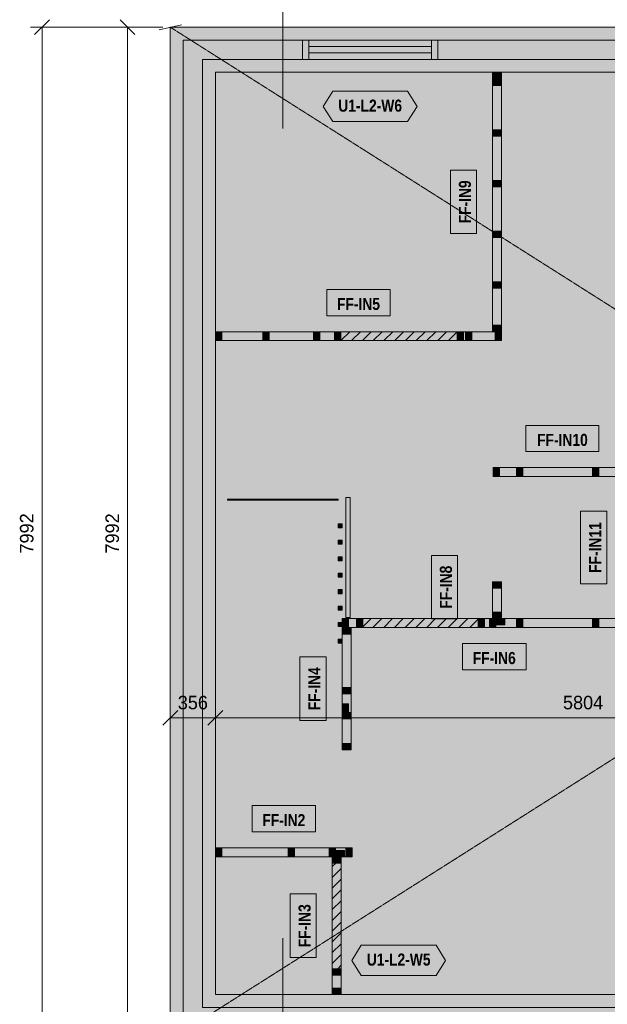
# Model space of a CAD drawing. Header units: millimetres. Extents: x -3973 to 16802, y -6172 to 13352.
# Tile 2 of 6: x -1189 to 3448, y 279 to 8051. Entities that reach past the tile are written whole.
import ezdxf
from ezdxf.enums import TextEntityAlignment as Align

# ---------------------------------------------------------------- set-up
doc = ezdxf.new("R2010")
doc.units = ezdxf.units.MM
doc.linetypes.add('DASHED', pattern=[1.524, 1.27, -0.254])
for name, color, linetype in [('FILL-C_B2B2B5', 7, 'Continuous'), ('FILL-EPS', 7, 'Continuous'), ('FILL-TEAL_DK', 7, 'Continuous'), ('FILL-TIMBER', 7, 'Continuous'), ('FILL-WHITE', 7, 'Continuous'), ('LINE-C_85297A', 7, 'Continuous'), ('LINE-C_85297A-DASH', 7, 'DASHED'), ('LINE-INK', 7, 'Continuous'), ('LINE-INK-DASH', 7, 'DASHED'), ('LINE-RED-DASH', 7, 'DASHED'), ('LINE-STEEL_GREY', 7, 'Continuous'), ('LINE-STEEL_GREY-DASH', 7, 'DASHED'), ('LINE-TEAL_DK', 7, 'Continuous'), ('LINE-TIMBER_DK', 7, 'Continuous'), ('TEXT-INK', 7, 'Continuous'), ('TEXT-TEAL_DK', 7, 'Continuous')]:
    doc.layers.add(name, color=color, linetype=linetype)
doc.styles.add('OpenSansCondensed-Bold', font='OpenSansCondensed-Bold.ttf')

msp = doc.modelspace()

# ---------------------------------------------------------------- hatches: boundary and pattern name
at = {"layer": 'FILL-C_B2B2B5', "true_color": 0xb2b2b5}
h = msp.add_hatch(color=253, dxfattribs=at)
h.dxf.hatch_style = 1
h.paths.add_polyline_path([(12502.4, 7889.9), (12502.4, 101.6), (101.6, 101.6), (101.6, 7889.9)])
h.paths.add_polyline_path([(12350, 254), (12350, 7737.5), (6378.2, 7737.5), (6378.2, 254)], flags=0)
h.paths.add_polyline_path([(254, 7737.5), (254, 254), (6225.8, 254), (6225.8, 7737.5)], flags=0)
at = {"layer": 'FILL-EPS', "true_color": 0xccffff}
h = msp.add_hatch(color=7, dxfattribs=at)
h.dxf.hatch_style = 1
h.paths.add_polyline_path([(0, 7991.5), (12604, 7991.5), (12604, 0), (0, 0)])
h.paths.add_polyline_path([(101.6, 7889.9), (101.6, 101.6), (12502.4, 101.6), (12502.4, 7889.9)], flags=0)
h = msp.add_hatch(color=7, dxfattribs=at)
h.dxf.hatch_style = 1
h.paths.add_polyline_path([(6225.8, 7737.5), (6225.8, 254), (254, 254), (254, 7737.5)])
h.paths.add_polyline_path([(6159.1, 355.6), (6159.1, 7635.9), (355.6, 7635.9), (355.6, 355.6)], flags=0)
at = {"layer": 'FILL-TEAL_DK', "true_color": 0x006b5c}
h = msp.add_hatch(color=126, dxfattribs=at)
h.dxf.hatch_style = 1
h.paths.add_polyline_path([(1042, 7889.7), (1092, 7889.7), (1092, 7737.3), (1042, 7737.3)])
h = msp.add_hatch(color=126, dxfattribs=at)
h.dxf.hatch_style = 1
h.paths.add_polyline_path([(2062, 7889.7), (2112, 7889.7), (2112, 7737.3), (2062, 7737.3)])
at = {"layer": 'FILL-TIMBER', "true_color": 0xeddbb8}
h = msp.add_hatch(color=254, dxfattribs=at)
h.dxf.hatch_style = 1
h.paths.add_polyline_path([(2613.5, 7635.5), (2613.5, 7600.1), (2613.5, 7585.5), (2593, 7585.5), (2543.5, 7585.5), (2543.5, 7620.9), (2543.5, 7635.5), (2564, 7635.5)])
h = msp.add_hatch(color=254, dxfattribs=at)
h.dxf.hatch_style = 1
h.paths.add_polyline_path([(2613.5, 7580.6), (2613.5, 7545.2), (2613.5, 7530.6), (2593, 7530.6), (2543.5, 7530.6), (2543.5, 7566), (2543.5, 7580.6), (2564, 7580.6)])
h = msp.add_hatch(color=254, dxfattribs=at)
h.dxf.hatch_style = 1
h.paths.add_polyline_path([(2613.5, 7180.6), (2613.5, 7145.2), (2613.5, 7130.6), (2593, 7130.6), (2543.5, 7130.6), (2543.5, 7166), (2543.5, 7180.6), (2564, 7180.6)])
h = msp.add_hatch(color=254, dxfattribs=at)
h.dxf.hatch_style = 1
h.paths.add_polyline_path([(2613.5, 6780.6), (2613.5, 6745.2), (2613.5, 6730.6), (2593, 6730.6), (2543.5, 6730.6), (2543.5, 6766), (2543.5, 6780.6), (2564, 6780.6)])
h = msp.add_hatch(color=254, dxfattribs=at)
h.dxf.hatch_style = 1
h.paths.add_polyline_path([(2613.5, 6380.6), (2613.5, 6345.2), (2613.5, 6330.6), (2593, 6330.6), (2543.5, 6330.6), (2543.5, 6366), (2543.5, 6380.6), (2564, 6380.6)])
h = msp.add_hatch(color=254, dxfattribs=at)
h.dxf.hatch_style = 1
h.paths.add_polyline_path([(2613.5, 5980.6), (2613.5, 5945.2), (2613.5, 5930.6), (2593, 5930.6), (2543.5, 5930.6), (2543.5, 5966), (2543.5, 5980.6), (2564, 5980.6)])
h = msp.add_hatch(color=254, dxfattribs=at)
h.dxf.hatch_style = 1
h.paths.add_polyline_path([(2613.5, 5640), (2613.5, 5604.6), (2613.5, 5590), (2593, 5590), (2543.5, 5590), (2543.5, 5625.4), (2543.5, 5640), (2564, 5640)])
h = msp.add_hatch(color=254, dxfattribs=at)
h.dxf.hatch_style = 1
h.paths.add_polyline_path([(406, 5518), (370.6, 5518), (356, 5518), (356, 5538.5), (356, 5588), (391.4, 5588), (406, 5588), (406, 5567.5)])
h = msp.add_hatch(color=254, dxfattribs=at)
h.dxf.hatch_style = 1
h.paths.add_polyline_path([(780.6, 5518), (745.2, 5518), (730.6, 5518), (730.6, 5538.5), (730.6, 5588), (766, 5588), (780.6, 5588), (780.6, 5567.5)])
h = msp.add_hatch(color=254, dxfattribs=at)
h.dxf.hatch_style = 1
h.paths.add_polyline_path([(1180.6, 5518), (1145.2, 5518), (1130.6, 5518), (1130.6, 5538.5), (1130.6, 5588), (1166, 5588), (1180.6, 5588), (1180.6, 5567.5)])
h = msp.add_hatch(color=254, dxfattribs=at)
h.dxf.hatch_style = 1
h.paths.add_polyline_path([(1346.5, 5518), (1311.1, 5518), (1296.5, 5518), (1296.5, 5538.5), (1296.5, 5588), (1331.9, 5588), (1346.5, 5588), (1346.5, 5567.5)])
h = msp.add_hatch(color=254, dxfattribs=at)
h.dxf.hatch_style = 1
h.paths.add_polyline_path([(2314.5, 5518), (2279.1, 5518), (2264.5, 5518), (2264.5, 5538.5), (2264.5, 5588), (2299.9, 5588), (2314.5, 5588), (2314.5, 5567.5)])
h = msp.add_hatch(color=254, dxfattribs=at)
h.dxf.hatch_style = 1
h.paths.add_polyline_path([(2380.6, 5518), (2345.2, 5518), (2330.6, 5518), (2330.6, 5538.5), (2330.6, 5588), (2366, 5588), (2380.6, 5588), (2380.6, 5567.5)])
h = msp.add_hatch(color=254, dxfattribs=at)
h.dxf.hatch_style = 1
h.paths.add_polyline_path([(2613.5, 5518), (2578.1, 5518), (2563.5, 5518), (2563.5, 5538.5), (2563.5, 5588), (2598.9, 5588), (2613.5, 5588), (2613.5, 5567.5)])
h = msp.add_hatch(color=254, dxfattribs=at)
h.dxf.hatch_style = 1
h.paths.add_polyline_path([(2597, 4445), (2561.6, 4445), (2547, 4445), (2547, 4465.5), (2547, 4515), (2582.4, 4515), (2597, 4515), (2597, 4494.5)])
h = msp.add_hatch(color=254, dxfattribs=at)
h.dxf.hatch_style = 1
h.paths.add_polyline_path([(2780.6, 4445), (2745.2, 4445), (2730.6, 4445), (2730.6, 4465.5), (2730.6, 4515), (2766, 4515), (2780.6, 4515), (2780.6, 4494.5)])
h = msp.add_hatch(color=254, dxfattribs=at)
h.dxf.hatch_style = 1
h.paths.add_polyline_path([(3380.6, 4445), (3345.2, 4445), (3330.6, 4445), (3330.6, 4465.5), (3330.6, 4515), (3366, 4515), (3380.6, 4515), (3380.6, 4494.5)])
h = msp.add_hatch(color=254, dxfattribs=at)
h.dxf.hatch_style = 1
h.paths.add_polyline_path([(2613.5, 3614.5), (2613.5, 3579.1), (2613.5, 3564.5), (2593, 3564.5), (2543.5, 3564.5), (2543.5, 3599.9), (2543.5, 3614.5), (2564, 3614.5)])
h = msp.add_hatch(color=254, dxfattribs=at)
h.dxf.hatch_style = 1
h.paths.add_polyline_path([(2613.5, 3375), (2613.5, 3339.6), (2613.5, 3325), (2593, 3325), (2543.5, 3325), (2543.5, 3360.4), (2543.5, 3375), (2564, 3375)])
h = msp.add_hatch(color=254, dxfattribs=at)
h.dxf.hatch_style = 1
h.paths.add_polyline_path([(1406, 3253), (1370.6, 3253), (1356, 3253), (1356, 3273.5), (1356, 3323), (1391.4, 3323), (1406, 3323), (1406, 3302.5)])
h = msp.add_hatch(color=254, dxfattribs=at)
h.dxf.hatch_style = 1
h.paths.add_polyline_path([(1518.5, 3253), (1483.1, 3253), (1468.5, 3253), (1468.5, 3273.5), (1468.5, 3323), (1503.9, 3323), (1518.5, 3323), (1518.5, 3302.5)])
h = msp.add_hatch(color=254, dxfattribs=at)
h.dxf.hatch_style = 1
h.paths.add_polyline_path([(2478.5, 3253), (2443.1, 3253), (2428.5, 3253), (2428.5, 3273.5), (2428.5, 3323), (2463.9, 3323), (2478.5, 3323), (2478.5, 3302.5)])
h = msp.add_hatch(color=254, dxfattribs=at)
h.dxf.hatch_style = 1
h.paths.add_polyline_path([(2568.5, 3253), (2533.1, 3253), (2518.5, 3253), (2518.5, 3273.5), (2518.5, 3323), (2553.9, 3323), (2568.5, 3323), (2568.5, 3302.5)])
h = msp.add_hatch(color=254, dxfattribs=at)
h.dxf.hatch_style = 1
h.paths.add_polyline_path([(2638.5, 3273), (2589, 3273), (2568.5, 3273), (2568.5, 3287.6), (2568.5, 3323), (2618, 3323), (2638.5, 3323), (2638.5, 3308.4)])
h = msp.add_hatch(color=254, dxfattribs=at)
h.dxf.hatch_style = 1
h.paths.add_polyline_path([(2780.6, 3253), (2745.2, 3253), (2730.6, 3253), (2730.6, 3273.5), (2730.6, 3323), (2766, 3323), (2780.6, 3323), (2780.6, 3302.5)])
h = msp.add_hatch(color=254, dxfattribs=at)
h.dxf.hatch_style = 1
h.paths.add_polyline_path([(3380.6, 3253), (3345.2, 3253), (3330.6, 3253), (3330.6, 3273.5), (3330.6, 3323), (3366, 3323), (3380.6, 3323), (3380.6, 3302.5)])
h = msp.add_hatch(color=254, dxfattribs=at)
h.dxf.hatch_style = 1
h.paths.add_polyline_path([(1426, 3251), (1426, 3215.6), (1426, 3201), (1405.5, 3201), (1356, 3201), (1356, 3236.4), (1356, 3251), (1376.5, 3251)])
h = msp.add_hatch(color=254, dxfattribs=at)
h.dxf.hatch_style = 1
h.paths.add_polyline_path([(1426, 2780.6), (1426, 2745.2), (1426, 2730.6), (1405.5, 2730.6), (1356, 2730.6), (1356, 2766), (1356, 2780.6), (1376.5, 2780.6)])
h = msp.add_hatch(color=254, dxfattribs=at)
h.dxf.hatch_style = 1
h.paths.add_polyline_path([(1406, 2651.5), (1406, 2602), (1406, 2581.5), (1391.4, 2581.5), (1356, 2581.5), (1356, 2631), (1356, 2651.5), (1370.6, 2651.5)])
h = msp.add_hatch(color=254, dxfattribs=at)
h.dxf.hatch_style = 1
h.paths.add_polyline_path([(1426, 2581.5), (1426, 2546.1), (1426, 2531.5), (1405.5, 2531.5), (1356, 2531.5), (1356, 2566.9), (1356, 2581.5), (1376.5, 2581.5)])
h = msp.add_hatch(color=254, dxfattribs=at)
h.dxf.hatch_style = 1
h.paths.add_polyline_path([(1426, 2338.5), (1426, 2303.1), (1426, 2288.5), (1405.5, 2288.5), (1356, 2288.5), (1356, 2323.9), (1356, 2338.5), (1376.5, 2338.5)])
h = msp.add_hatch(color=254, dxfattribs=at)
h.dxf.hatch_style = 1
h.paths.add_polyline_path([(406, 1443.5), (370.6, 1443.5), (356, 1443.5), (356, 1464), (356, 1513.5), (391.4, 1513.5), (406, 1513.5), (406, 1493)])
h = msp.add_hatch(color=254, dxfattribs=at)
h.dxf.hatch_style = 1
h.paths.add_polyline_path([(980.6, 1443.5), (945.2, 1443.5), (930.6, 1443.5), (930.6, 1464), (930.6, 1513.5), (966, 1513.5), (980.6, 1513.5), (980.6, 1493)])
h = msp.add_hatch(color=254, dxfattribs=at)
h.dxf.hatch_style = 1
h.paths.add_polyline_path([(1303.5, 1443.5), (1268.1, 1443.5), (1253.5, 1443.5), (1253.5, 1464), (1253.5, 1513.5), (1288.9, 1513.5), (1303.5, 1513.5), (1303.5, 1493)])
h = msp.add_hatch(color=254, dxfattribs=at)
h.dxf.hatch_style = 1
h.paths.add_polyline_path([(1373.5, 1443.5), (1324, 1443.5), (1303.5, 1443.5), (1303.5, 1458.1), (1303.5, 1493.5), (1353, 1493.5), (1373.5, 1493.5), (1373.5, 1478.9)])
h = msp.add_hatch(color=254, dxfattribs=at)
h.dxf.hatch_style = 1
h.paths.add_polyline_path([(1435, 1443.5), (1399.6, 1443.5), (1385, 1443.5), (1385, 1464), (1385, 1513.5), (1420.4, 1513.5), (1435, 1513.5), (1435, 1493)])
h = msp.add_hatch(color=254, dxfattribs=at)
h.dxf.hatch_style = 1
h.paths.add_polyline_path([(1348.5, 1441.5), (1348.5, 1407.5), (1348.5, 1393.5), (1328, 1393.5), (1278.5, 1393.5), (1278.5, 1427.5), (1278.5, 1441.5), (1299, 1441.5)])
h = msp.add_hatch(color=254, dxfattribs=at)
h.dxf.hatch_style = 1
h.paths.add_polyline_path([(1348.5, 559.5), (1348.5, 524.1), (1348.5, 509.5), (1328, 509.5), (1278.5, 509.5), (1278.5, 544.9), (1278.5, 559.5), (1299, 559.5)])
h = msp.add_hatch(color=254, dxfattribs=at)
h.dxf.hatch_style = 1
h.paths.add_polyline_path([(1348.5, 406), (1348.5, 370.6), (1348.5, 356), (1328, 356), (1278.5, 356), (1278.5, 391.4), (1278.5, 406), (1299, 406)])
at = {"layer": 'FILL-WHITE', "true_color": 0xfaf5e8}
h = msp.add_hatch(color=7, dxfattribs=at)
h.dxf.hatch_style = 1
h.paths.add_polyline_path([(2593, 5590), (2543.5, 5590), (2543.5, 5625.4), (2543.5, 5640), (2543.5, 5930.6), (2543.5, 5966), (2543.5, 5980.6), (2543.5, 6330.6), (2543.5, 6366), (2543.5, 6380.6), (2543.5, 6730.6), (2543.5, 6766), (2543.5, 6780.6), (2543.5, 7130.6), (2543.5, 7166), (2543.5, 7180.6), (2543.5, 7530.6), (2543.5, 7566), (2543.5, 7580.6), (2543.5, 7585.5), (2543.5, 7620.9), (2543.5, 7635.5), (2564, 7635.5), (2613.5, 7635.5), (2613.5, 7600.1), (2613.5, 7585.5), (2613.5, 7580.6), (2613.5, 7545.2), (2613.5, 7530.6), (2613.5, 7180.6), (2613.5, 7145.2), (2613.5, 7130.6), (2613.5, 6780.6), (2613.5, 6745.2), (2613.5, 6730.6), (2613.5, 6380.6), (2613.5, 6345.2), (2613.5, 6330.6), (2613.5, 5980.6), (2613.5, 5945.2), (2613.5, 5930.6), (2613.5, 5640), (2613.5, 5604.6), (2613.5, 5590)])
at = {"layer": 'FILL-WHITE', "true_color": 0xffffff}
h = msp.add_hatch(color=7, dxfattribs=at)
h.dxf.hatch_style = 1
h.paths.add_polyline_path([(1206.4, 7365.9), (1281.4, 7485.9), (1872.6, 7485.9), (1947.6, 7365.9), (1872.6, 7245.9), (1281.4, 7245.9)])
h = msp.add_hatch(color=7, dxfattribs=at)
h.dxf.hatch_style = 1
h.paths.add_polyline_path([(2417.2, 6362), (2417.2, 6863.5), (2209.9, 6863.5), (2209.9, 6362)])
h = msp.add_hatch(color=7, dxfattribs=at)
h.dxf.hatch_style = 1
h.paths.add_polyline_path([(1234, 5714.3), (1735.5, 5714.3), (1735.5, 5921.6), (1234, 5921.6)])
at = {"layer": 'FILL-WHITE', "true_color": 0xfaf5e8}
h = msp.add_hatch(color=7, dxfattribs=at)
h.dxf.hatch_style = 1
h.paths.add_polyline_path([(356, 5518), (356, 5538.5), (356, 5588), (391.4, 5588), (406, 5588), (730.6, 5588), (766, 5588), (780.6, 5588), (1130.6, 5588), (1166, 5588), (1180.6, 5588), (1296.5, 5588), (1331.9, 5588), (1346.5, 5588), (1346.5, 5567.5), (1346.5, 5518), (1311.1, 5518), (1296.5, 5518), (1180.6, 5518), (1145.2, 5518), (1130.6, 5518), (780.6, 5518), (745.2, 5518), (730.6, 5518), (406, 5518), (370.6, 5518)])
at = {"layer": 'FILL-WHITE', "true_color": 0xffffff}
h = msp.add_hatch(color=7, dxfattribs=at)
h.dxf.hatch_style = 1
h.paths.add_polyline_path([(1346.5, 5518), (1346.5, 5588), (2264.5, 5588), (2264.5, 5518)])
at = {"layer": 'FILL-WHITE', "true_color": 0xfaf5e8}
h = msp.add_hatch(color=7, dxfattribs=at)
h.dxf.hatch_style = 1
h.paths.add_polyline_path([(2264.5, 5538.5), (2264.5, 5588), (2299.9, 5588), (2314.5, 5588), (2330.6, 5588), (2366, 5588), (2380.6, 5588), (2563.5, 5588), (2598.9, 5588), (2613.5, 5588), (2613.5, 5567.5), (2613.5, 5518), (2578.1, 5518), (2563.5, 5518), (2380.6, 5518), (2345.2, 5518), (2330.6, 5518), (2314.5, 5518), (2279.1, 5518), (2264.5, 5518)])
at = {"layer": 'FILL-WHITE', "true_color": 0xffffff}
h = msp.add_hatch(color=7, dxfattribs=at)
h.dxf.hatch_style = 1
h.paths.add_polyline_path([(2806.7, 4641.4), (3381.8, 4641.4), (3381.8, 4848.7), (2806.7, 4848.7)])
at = {"layer": 'FILL-WHITE', "true_color": 0xfaf5e8}
h = msp.add_hatch(color=7, dxfattribs=at)
h.dxf.hatch_style = 1
h.paths.add_polyline_path([(2547, 4445), (2547, 4465.5), (2547, 4515), (2582.4, 4515), (2597, 4515), (2730.6, 4515), (2766, 4515), (2780.6, 4515), (3330.6, 4515), (3366, 4515), (3380.6, 4515), (3591.5, 4515), (3626.9, 4515), (3641.5, 4515), (3641.5, 4494.5), (3641.5, 4445), (3606.1, 4445), (3591.5, 4445), (3380.6, 4445), (3345.2, 4445), (3330.6, 4445), (2780.6, 4445), (2745.2, 4445), (2730.6, 4445), (2597, 4445), (2561.6, 4445)])
at = {"layer": 'FILL-WHITE', "true_color": 0xffffff}
h = msp.add_hatch(color=7, dxfattribs=at)
h.dxf.hatch_style = 1
h.paths.add_polyline_path([(1386, 4278), (1418, 4278), (1418, 3332), (1386, 3332)])
h = msp.add_hatch(color=7, dxfattribs=at)
h.dxf.hatch_style = 1
h.paths.add_polyline_path([(451, 4266), (1324, 4266), (1324, 4257), (451, 4257)])
h = msp.add_hatch(color=7, dxfattribs=at)
h.dxf.hatch_style = 1
h.paths.add_polyline_path([(3445.2, 3596.4), (3445.2, 4171.6), (3237.8, 4171.6), (3237.8, 3596.4)])
h = msp.add_hatch(color=7, dxfattribs=at)
h.dxf.hatch_style = 1
h.paths.add_polyline_path([(1324, 4072), (1356, 4072), (1356, 4040), (1324, 4040)])
h = msp.add_hatch(color=7, dxfattribs=at)
h.dxf.hatch_style = 1
h.paths.add_polyline_path([(1324, 3942), (1356, 3942), (1356, 3910), (1324, 3910)])
h = msp.add_hatch(color=7, dxfattribs=at)
h.dxf.hatch_style = 1
h.paths.add_polyline_path([(1324, 3812), (1356, 3812), (1356, 3780), (1324, 3780)])
h = msp.add_hatch(color=7, dxfattribs=at)
h.dxf.hatch_style = 1
h.paths.add_polyline_path([(2267.2, 3320.3), (2267.2, 3821.9), (2059.8, 3821.9), (2059.8, 3320.3)])
h = msp.add_hatch(color=7, dxfattribs=at)
h.dxf.hatch_style = 1
h.paths.add_polyline_path([(1324, 3682), (1356, 3682), (1356, 3650), (1324, 3650)])
at = {"layer": 'FILL-WHITE', "true_color": 0xfaf5e8}
h = msp.add_hatch(color=7, dxfattribs=at)
h.dxf.hatch_style = 1
h.paths.add_polyline_path([(2613.5, 3339.6), (2613.5, 3325), (2593, 3325), (2543.5, 3325), (2543.5, 3360.4), (2543.5, 3375), (2543.5, 3564.5), (2543.5, 3599.9), (2543.5, 3614.5), (2564, 3614.5), (2613.5, 3614.5), (2613.5, 3579.1), (2613.5, 3564.5), (2613.5, 3375)])
at = {"layer": 'FILL-WHITE', "true_color": 0xffffff}
h = msp.add_hatch(color=7, dxfattribs=at)
h.dxf.hatch_style = 1
h.paths.add_polyline_path([(1324, 3552), (1356, 3552), (1356, 3520), (1324, 3520)])
h = msp.add_hatch(color=7, dxfattribs=at)
h.dxf.hatch_style = 1
h.paths.add_polyline_path([(1324, 3422), (1356, 3422), (1356, 3390), (1324, 3390)])
h = msp.add_hatch(color=7, dxfattribs=at)
h.dxf.hatch_style = 1
h.paths.add_polyline_path([(1324, 3292), (1356, 3292), (1356, 3260), (1324, 3260)])
at = {"layer": 'FILL-WHITE', "true_color": 0xfaf5e8}
h = msp.add_hatch(color=7, dxfattribs=at)
h.dxf.hatch_style = 1
h.paths.add_polyline_path([(1356, 3273.5), (1356, 3323), (1391.4, 3323), (1406, 3323), (1468.5, 3323), (1503.9, 3323), (1518.5, 3323), (1518.5, 3302.5), (1518.5, 3253), (1483.1, 3253), (1468.5, 3253), (1406, 3253), (1370.6, 3253), (1356, 3253)])
at = {"layer": 'FILL-WHITE', "true_color": 0xffffff}
h = msp.add_hatch(color=7, dxfattribs=at)
h.dxf.hatch_style = 1
h.paths.add_polyline_path([(1518.5, 3253), (1518.5, 3323), (2428.5, 3323), (2428.5, 3253)])
at = {"layer": 'FILL-WHITE', "true_color": 0xfaf5e8}
h = msp.add_hatch(color=7, dxfattribs=at)
h.dxf.hatch_style = 1
h.paths.add_polyline_path([(2428.5, 3273.5), (2428.5, 3323), (2463.9, 3323), (2478.5, 3323), (2518.5, 3323), (2553.9, 3323), (2568.5, 3323), (2618, 3323), (2638.5, 3323), (2730.6, 3323), (2766, 3323), (2780.6, 3323), (3330.6, 3323), (3366, 3323), (3380.6, 3323), (3546.5, 3323), (3581.9, 3323), (3596.5, 3323), (3646, 3323), (3666.5, 3323), (3706.5, 3323), (3741.9, 3323), (3756.5, 3323), (3756.5, 3302.5), (3756.5, 3253), (3721.1, 3253), (3706.5, 3253), (3596.5, 3253), (3561.1, 3253), (3546.5, 3253), (3380.6, 3253), (3345.2, 3253), (3330.6, 3253), (2780.6, 3253), (2745.2, 3253), (2730.6, 3253), (2568.5, 3253), (2533.1, 3253), (2518.5, 3253), (2478.5, 3253), (2443.1, 3253), (2428.5, 3253)])
h = msp.add_hatch(color=7, dxfattribs=at)
h.dxf.hatch_style = 1
h.paths.add_polyline_path([(1426, 2288.5), (1405.5, 2288.5), (1356, 2288.5), (1356, 2323.9), (1356, 2338.5), (1356, 2531.5), (1356, 2566.9), (1356, 2581.5), (1356, 2631), (1356, 2651.5), (1356, 2730.6), (1356, 2766), (1356, 2780.6), (1356, 3201), (1356, 3236.4), (1356, 3251), (1376.5, 3251), (1426, 3251), (1426, 3215.6), (1426, 3201), (1426, 2780.6), (1426, 2745.2), (1426, 2730.6), (1426, 2581.5), (1426, 2546.1), (1426, 2531.5), (1426, 2338.5), (1426, 2303.1)])
at = {"layer": 'FILL-WHITE', "true_color": 0xffffff}
h = msp.add_hatch(color=7, dxfattribs=at)
h.dxf.hatch_style = 1
h.paths.add_polyline_path([(1324, 3162), (1356, 3162), (1356, 3130), (1324, 3130)])
h = msp.add_hatch(color=7, dxfattribs=at)
h.dxf.hatch_style = 1
h.paths.add_polyline_path([(2305.5, 2919.4), (2807, 2919.4), (2807, 3126.7), (2305.5, 3126.7)])
h = msp.add_hatch(color=7, dxfattribs=at)
h.dxf.hatch_style = 1
h.paths.add_polyline_path([(1229.7, 2519), (1229.7, 3020.5), (1022.4, 3020.5), (1022.4, 2519)])
h = msp.add_hatch(color=7, dxfattribs=at)
h.dxf.hatch_style = 1
h.paths.add_polyline_path([(3455.6, 2084.4), (4203.2, 2558.5), (4060.1, 2784.2), (3312.4, 2310.2)])
h = msp.add_hatch(color=7, dxfattribs=at)
h.dxf.hatch_style = 1
h.paths.add_polyline_path([(644.7, 1639.8), (1146.3, 1639.8), (1146.3, 1847.2), (644.7, 1847.2)])
at = {"layer": 'FILL-WHITE', "true_color": 0xfaf5e8}
h = msp.add_hatch(color=7, dxfattribs=at)
h.dxf.hatch_style = 1
h.paths.add_polyline_path([(1303.5, 1443.5), (1268.1, 1443.5), (1253.5, 1443.5), (980.6, 1443.5), (945.2, 1443.5), (930.6, 1443.5), (406, 1443.5), (370.6, 1443.5), (356, 1443.5), (356, 1464), (356, 1513.5), (391.4, 1513.5), (406, 1513.5), (930.6, 1513.5), (966, 1513.5), (980.6, 1513.5), (1253.5, 1513.5), (1288.9, 1513.5), (1303.5, 1513.5), (1385, 1513.5), (1420.4, 1513.5), (1435, 1513.5), (1435, 1493), (1435, 1443.5), (1399.6, 1443.5), (1385, 1443.5), (1373.5, 1443.5), (1324, 1443.5)])
h = msp.add_hatch(color=7, dxfattribs=at)
h.dxf.hatch_style = 1
h.paths.add_polyline_path([(1299, 1441.5), (1348.5, 1441.5), (1348.5, 1407.5), (1348.5, 1393.5), (1328, 1393.5), (1278.5, 1393.5), (1278.5, 1427.5), (1278.5, 1441.5)])
at = {"layer": 'FILL-WHITE', "true_color": 0xffffff}
h = msp.add_hatch(color=7, dxfattribs=at)
h.dxf.hatch_style = 1
h.paths.add_polyline_path([(1278.5, 559.5), (1278.5, 1393.5), (1348.5, 1393.5), (1348.5, 559.5)])
h = msp.add_hatch(color=7, dxfattribs=at)
h.dxf.hatch_style = 1
h.paths.add_polyline_path([(1152.2, 648), (1152.2, 1149.5), (944.8, 1149.5), (944.8, 648)])
h = msp.add_hatch(color=7, dxfattribs=at)
h.dxf.hatch_style = 1
h.paths.add_polyline_path([(1431.4, 625.6), (1506.4, 745.6), (2097.6, 745.6), (2172.6, 625.6), (2097.6, 505.6), (1506.4, 505.6)])
at = {"layer": 'FILL-WHITE', "true_color": 0xfaf5e8}
h = msp.add_hatch(color=7, dxfattribs=at)
h.dxf.hatch_style = 1
h.paths.add_polyline_path([(1348.5, 356), (1328, 356), (1278.5, 356), (1278.5, 391.4), (1278.5, 406), (1278.5, 509.5), (1278.5, 544.9), (1278.5, 559.5), (1299, 559.5), (1348.5, 559.5), (1348.5, 524.1), (1348.5, 509.5), (1348.5, 406), (1348.5, 370.6)])

# ---------------------------------------------------------------- linework, layer by layer
at = {"layer": 'LINE-C_85297A', "lineweight": 5}
msp.add_line((-87.8, 7971.8), (87.8, 8011.2), dxfattribs=at)
at = {"layer": 'LINE-C_85297A-DASH', "lineweight": 5}
for p, q in [((0, 0), (12604, 7991.5)), ((0, 7991.5), (12604, 0))]:
    msp.add_line(p, q, dxfattribs=at)
at = {"layer": 'LINE-INK', "lineweight": 5}
for p, q in [((-954.2, 8049.8), (-1070.8, 7933.2)), ((-279.2, 7933.2), (-395.8, 8049.8)), ((-60, 7991.5), (-1102.5, 7991.5)), ((-1012.5, 7991.5), (-1012.5, 0)), ((-60, 7991.5), (-427.5, 7991.5)), ((-337.5, 0), (-337.5, 7991.5)), ((2062, 7991.5), (1092, 7991.5)), ((2062, 7838.7), (1092, 7838.7)), ((2062, 7788.7), (1092, 7788.7)), ((2062, 7635.9), (1092, 7635.9)), ((-58.3, 2481.4), (58.3, 2598)), ((0, 2539.7), (0, 2629.7)), ((297.3, 2481.4), (413.9, 2598)), ((355.6, 2539.7), (355.6, 2629.7)), ((0, 2539.7), (12604, 2539.7)), ((1317, 355.6), (2287, 355.6))]:
    msp.add_line(p, q, dxfattribs=at)
for points in [[(0, 0), (0, 7991.5), (12604, 7991.5), (12604, 0)], [(355.6, 355.6), (6159.1, 355.6), (6159.1, 7635.9), (355.6, 7635.9)], [(2593, 5590), (2543.5, 5590), (2543.5, 5625.4), (2543.5, 5640), (2543.5, 5930.6), (2543.5, 5966), (2543.5, 5980.6), (2543.5, 6330.6), (2543.5, 6366), (2543.5, 6380.6), (2543.5, 6730.6), (2543.5, 6766), (2543.5, 6780.6), (2543.5, 7130.6), (2543.5, 7166), (2543.5, 7180.6), (2543.5, 7530.6), (2543.5, 7566), (2543.5, 7580.6), (2543.5, 7585.5), (2543.5, 7620.9), (2543.5, 7635.5), (2564, 7635.5), (2613.5, 7635.5), (2613.5, 7600.1), (2613.5, 7585.5), (2613.5, 7580.6), (2613.5, 7545.2), (2613.5, 7530.6), (2613.5, 7180.6), (2613.5, 7145.2), (2613.5, 7130.6), (2613.5, 6780.6), (2613.5, 6745.2), (2613.5, 6730.6), (2613.5, 6380.6), (2613.5, 6345.2), (2613.5, 6330.6), (2613.5, 5980.6), (2613.5, 5945.2), (2613.5, 5930.6), (2613.5, 5640), (2613.5, 5604.6), (2613.5, 5590)], [(2417.2, 6362), (2417.2, 6863.5), (2209.9, 6863.5), (2209.9, 6362)], [(1234, 5714.3), (1735.5, 5714.3), (1735.5, 5921.6), (1234, 5921.6)], [(356, 5518), (356, 5538.5), (356, 5588), (356, 5588), (391.4, 5588), (406, 5588), (730.6, 5588), (766, 5588), (780.6, 5588), (1130.6, 5588), (1166, 5588), (1180.6, 5588), (1296.5, 5588), (1331.9, 5588), (1346.5, 5588), (1346.5, 5588), (1346.5, 5567.5), (1346.5, 5518), (1346.5, 5518), (1311.1, 5518), (1296.5, 5518), (1180.6, 5518), (1145.2, 5518), (1130.6, 5518), (780.6, 5518), (745.2, 5518), (730.6, 5518), (406, 5518), (370.6, 5518), (356, 5518)], [(2264.5, 5538.5), (2264.5, 5588), (2299.9, 5588), (2314.5, 5588), (2330.6, 5588), (2366, 5588), (2380.6, 5588), (2563.5, 5588), (2598.9, 5588), (2613.5, 5588), (2613.5, 5567.5), (2613.5, 5518), (2578.1, 5518), (2563.5, 5518), (2380.6, 5518), (2345.2, 5518), (2330.6, 5518), (2314.5, 5518), (2279.1, 5518), (2264.5, 5518)], [(2806.7, 4641.4), (3381.8, 4641.4), (3381.8, 4848.7), (2806.7, 4848.7)], [(1386, 4278), (1386, 4278), (1386, 4278), (1386, 4278), (1418, 4278), (1418, 3332), (1418, 3332), (1418, 3332), (1418, 3332), (1386, 3332)], [(451, 4266), (1324, 4266), (1324, 4257), (451, 4257)], [(3445.2, 3596.4), (3445.2, 4171.6), (3237.8, 4171.6), (3237.8, 3596.4)], [(1324, 4072), (1356, 4072), (1356, 4040), (1324, 4040)], [(1324, 3942), (1356, 3942), (1356, 3910), (1324, 3910)], [(1324, 3812), (1356, 3812), (1356, 3780), (1324, 3780)], [(2267.2, 3320.3), (2267.2, 3821.9), (2059.8, 3821.9), (2059.8, 3320.3)], [(1324, 3682), (1356, 3682), (1356, 3650), (1324, 3650)], [(2613.5, 3339.6), (2613.5, 3325), (2613.5, 3325), (2593, 3325), (2543.5, 3325), (2543.5, 3325), (2543.5, 3360.4), (2543.5, 3375), (2543.5, 3564.5), (2543.5, 3599.9), (2543.5, 3614.5), (2543.5, 3614.5), (2564, 3614.5), (2613.5, 3614.5), (2613.5, 3614.5), (2613.5, 3579.1), (2613.5, 3564.5), (2613.5, 3375)], [(1324, 3552), (1356, 3552), (1356, 3520), (1324, 3520)], [(1324, 3422), (1356, 3422), (1356, 3390), (1324, 3390)], [(1324, 3292), (1356, 3292), (1356, 3260), (1324, 3260)], [(1356, 3273.5), (1356, 3323), (1391.4, 3323), (1406, 3323), (1468.5, 3323), (1503.9, 3323), (1518.5, 3323), (1518.5, 3302.5), (1518.5, 3253), (1483.1, 3253), (1468.5, 3253), (1406, 3253), (1370.6, 3253), (1356, 3253)], [(1426, 2288.5), (1405.5, 2288.5), (1356, 2288.5), (1356, 2323.9), (1356, 2338.5), (1356, 2531.5), (1356, 2566.9), (1356, 2581.5), (1356, 2631), (1356, 2651.5), (1356, 2730.6), (1356, 2766), (1356, 2780.6), (1356, 3201), (1356, 3236.4), (1356, 3251), (1376.5, 3251), (1426, 3251), (1426, 3215.6), (1426, 3201), (1426, 2780.6), (1426, 2745.2), (1426, 2730.6), (1426, 2581.5), (1426, 2546.1), (1426, 2531.5), (1426, 2338.5), (1426, 2303.1)], [(1324, 3162), (1356, 3162), (1356, 3130), (1324, 3130)], [(2305.5, 2919.4), (2807, 2919.4), (2807, 3126.7), (2305.5, 3126.7)], [(1229.7, 2519), (1229.7, 3020.5), (1022.4, 3020.5), (1022.4, 2519)], [(644.7, 1639.8), (1146.3, 1639.8), (1146.3, 1847.2), (644.7, 1847.2)], [(1303.5, 1443.5), (1268.1, 1443.5), (1253.5, 1443.5), (980.6, 1443.5), (945.2, 1443.5), (930.6, 1443.5), (406, 1443.5), (370.6, 1443.5), (356, 1443.5), (356, 1464), (356, 1513.5), (391.4, 1513.5), (406, 1513.5), (930.6, 1513.5), (966, 1513.5), (980.6, 1513.5), (1253.5, 1513.5), (1288.9, 1513.5), (1303.5, 1513.5), (1385, 1513.5), (1420.4, 1513.5), (1435, 1513.5), (1435, 1493), (1435, 1443.5), (1399.6, 1443.5), (1385, 1443.5), (1373.5, 1443.5), (1324, 1443.5)], [(1299, 1441.5), (1348.5, 1441.5), (1348.5, 1407.5), (1348.5, 1393.5), (1328, 1393.5), (1278.5, 1393.5), (1278.5, 1427.5), (1278.5, 1441.5)], [(1152.2, 648), (1152.2, 1149.5), (944.8, 1149.5), (944.8, 648)], [(1348.5, 356), (1348.5, 356), (1348.5, 356), (1348.5, 356), (1328, 356), (1278.5, 356), (1278.5, 356), (1278.5, 356), (1278.5, 356), (1278.5, 391.4), (1278.5, 406), (1278.5, 509.5), (1278.5, 544.9), (1278.5, 559.5), (1278.5, 559.5), (1299, 559.5), (1348.5, 559.5), (1348.5, 559.5), (1348.5, 524.1), (1348.5, 509.5), (1348.5, 406), (1348.5, 370.6)]]:
    msp.add_lwpolyline(points, close=True, dxfattribs=at)
for points in [[(3591.5, 4445), (3380.6, 4445), (3345.2, 4445), (3330.6, 4445), (2780.6, 4445), (2745.2, 4445), (2730.6, 4445), (2597, 4445), (2561.6, 4445), (2547, 4445), (2547, 4445), (2547, 4445), (2547, 4445), (2547, 4465.5), (2547, 4515), (2547, 4515), (2547, 4515), (2547, 4515), (2582.4, 4515), (2597, 4515), (2730.6, 4515), (2766, 4515), (2780.6, 4515), (3330.6, 4515), (3366, 4515), (3380.6, 4515), (3591.5, 4515)], [(3546.5, 3253), (3380.6, 3253), (3345.2, 3253), (3330.6, 3253), (2780.6, 3253), (2745.2, 3253), (2730.6, 3253), (2568.5, 3253), (2533.1, 3253), (2518.5, 3253), (2478.5, 3253), (2443.1, 3253), (2428.5, 3253), (2428.5, 3273.5), (2428.5, 3323), (2463.9, 3323), (2478.5, 3323), (2518.5, 3323), (2553.9, 3323), (2568.5, 3323), (2618, 3323), (2638.5, 3323), (2730.6, 3323), (2766, 3323), (2780.6, 3323), (3330.6, 3323), (3366, 3323), (3380.6, 3323), (3546.5, 3323)]]:
    msp.add_lwpolyline(points, dxfattribs=at)
at = {"layer": 'LINE-INK-DASH', "lineweight": 5}
for points in [[(1346.5, 5518), (1346.5, 5588), (2264.5, 5588), (2264.5, 5518)], [(1518.5, 3253), (1518.5, 3323), (2428.5, 3323), (2428.5, 3253)], [(1278.5, 559.5), (1278.5, 1393.5), (1348.5, 1393.5), (1348.5, 559.5)]]:
    msp.add_lwpolyline(points, close=True, dxfattribs=at)
at = {"layer": 'LINE-RED-DASH', "lineweight": 5}
for p, q in [((888, 9516.5), (888, 7191.5)), ((888, -1525), (888, 800))]:
    msp.add_line(p, q, dxfattribs=at)
at = {"layer": 'LINE-STEEL_GREY', "lineweight": 5}
for points in [[(12502.4, 7889.9), (12502.4, 101.6), (101.6, 101.6), (101.6, 7889.9)], [(254, 7737.5), (254, 254), (6225.8, 254), (6225.8, 7737.5)]]:
    msp.add_lwpolyline(points, close=True, dxfattribs=at)
at = {"layer": 'LINE-STEEL_GREY-DASH', "lineweight": 5}
for points in [[(0, 0), (0, 7991.5), (12604, 7991.5), (12604, 0), (786, 0), (786, 0)], [(6159.1, 7635.9), (355.6, 7635.9), (355.6, 355.6), (6159.1, 355.6)]]:
    msp.add_lwpolyline(points, close=True, dxfattribs=at)
at = {"layer": 'LINE-TEAL_DK', "lineweight": 5}
for points in [[(1042, 7889.7), (1092, 7889.7), (1092, 7737.3), (1042, 7737.3)], [(2062, 7889.7), (2112, 7889.7), (2112, 7737.3), (2062, 7737.3)], [(1206.4, 7365.9), (1281.4, 7485.9), (1872.6, 7485.9), (1947.6, 7365.9), (1872.6, 7245.9), (1281.4, 7245.9)], [(1431.4, 625.6), (1506.4, 745.6), (2097.6, 745.6), (2172.6, 625.6), (2097.6, 505.6), (1506.4, 505.6)]]:
    msp.add_lwpolyline(points, close=True, dxfattribs=at)
at = {"layer": 'LINE-TIMBER_DK', "lineweight": 5}
for p, q in [((1346.5, 5518.3), (1416.2, 5588)), ((1431.1, 5518), (1501.1, 5588)), ((1515.9, 5518), (1585.9, 5588)), ((1600.8, 5518), (1670.8, 5588)), ((1685.6, 5518), (1755.6, 5588)), ((1770.5, 5518), (1840.5, 5588)), ((1855.4, 5518), (1925.4, 5588)), ((1940.2, 5518), (2010.2, 5588)), ((2025.1, 5518), (2095.1, 5588)), ((2109.9, 5518), (2179.9, 5588)), ((2194.8, 5518), (2264.5, 5587.7)), ((1518.5, 3257.3), (1584.2, 3323)), ((1599.1, 3253), (1669.1, 3323)), ((1683.9, 3253), (1753.9, 3323)), ((1768.8, 3253), (1838.8, 3323)), ((1853.6, 3253), (1923.6, 3323)), ((1938.5, 3253), (2008.5, 3323)), ((2023.4, 3253), (2093.4, 3323)), ((2108.2, 3253), (2178.2, 3323)), ((2193.1, 3253), (2263.1, 3323)), ((2277.9, 3253), (2347.9, 3323)), ((2362.8, 3253), (2428.5, 3318.7)), ((1278.5, 1365.8), (1306.2, 1393.5)), ((1278.5, 1280.9), (1348.5, 1350.9)), ((1278.5, 1196.1), (1348.5, 1266.1)), ((1278.5, 1111.2), (1348.5, 1181.2)), ((1278.5, 1026.4), (1348.5, 1096.4)), ((1278.5, 941.5), (1348.5, 1011.5)), ((1278.5, 856.6), (1348.5, 926.6)), ((1278.5, 771.8), (1348.5, 841.8)), ((1278.5, 686.9), (1348.5, 756.9)), ((1278.5, 602.1), (1348.5, 672.1)), ((1320.8, 559.5), (1348.5, 587.2))]:
    msp.add_line(p, q, dxfattribs=at)
for points in [[(2613.5, 7635.5), (2613.5, 7600.1), (2613.5, 7585.5), (2593, 7585.5), (2543.5, 7585.5), (2543.5, 7620.9), (2543.5, 7635.5), (2564, 7635.5)], [(2613.5, 7580.6), (2613.5, 7545.2), (2613.5, 7530.6), (2593, 7530.6), (2543.5, 7530.6), (2543.5, 7566), (2543.5, 7580.6), (2564, 7580.6)], [(2613.5, 7180.6), (2613.5, 7145.2), (2613.5, 7130.6), (2593, 7130.6), (2543.5, 7130.6), (2543.5, 7166), (2543.5, 7180.6), (2564, 7180.6)], [(2613.5, 6780.6), (2613.5, 6745.2), (2613.5, 6730.6), (2593, 6730.6), (2543.5, 6730.6), (2543.5, 6766), (2543.5, 6780.6), (2564, 6780.6)], [(2613.5, 6380.6), (2613.5, 6345.2), (2613.5, 6330.6), (2593, 6330.6), (2543.5, 6330.6), (2543.5, 6366), (2543.5, 6380.6), (2564, 6380.6)], [(2613.5, 5980.6), (2613.5, 5945.2), (2613.5, 5930.6), (2593, 5930.6), (2543.5, 5930.6), (2543.5, 5966), (2543.5, 5980.6), (2564, 5980.6)], [(2613.5, 5640), (2613.5, 5604.6), (2613.5, 5590), (2593, 5590), (2543.5, 5590), (2543.5, 5625.4), (2543.5, 5640), (2564, 5640)], [(406, 5518), (370.6, 5518), (356, 5518), (356, 5538.5), (356, 5588), (391.4, 5588), (406, 5588), (406, 5567.5)], [(780.6, 5518), (745.2, 5518), (730.6, 5518), (730.6, 5538.5), (730.6, 5588), (766, 5588), (780.6, 5588), (780.6, 5567.5)], [(1180.6, 5518), (1145.2, 5518), (1130.6, 5518), (1130.6, 5538.5), (1130.6, 5588), (1166, 5588), (1180.6, 5588), (1180.6, 5567.5)], [(1346.5, 5518), (1311.1, 5518), (1296.5, 5518), (1296.5, 5538.5), (1296.5, 5588), (1331.9, 5588), (1346.5, 5588), (1346.5, 5567.5)], [(2314.5, 5518), (2279.1, 5518), (2264.5, 5518), (2264.5, 5538.5), (2264.5, 5588), (2299.9, 5588), (2314.5, 5588), (2314.5, 5567.5)], [(2380.6, 5518), (2345.2, 5518), (2330.6, 5518), (2330.6, 5538.5), (2330.6, 5588), (2366, 5588), (2380.6, 5588), (2380.6, 5567.5)], [(2613.5, 5518), (2578.1, 5518), (2563.5, 5518), (2563.5, 5538.5), (2563.5, 5588), (2598.9, 5588), (2613.5, 5588), (2613.5, 5567.5)], [(2597, 4445), (2561.6, 4445), (2547, 4445), (2547, 4465.5), (2547, 4515), (2582.4, 4515), (2597, 4515), (2597, 4494.5)], [(2780.6, 4445), (2745.2, 4445), (2730.6, 4445), (2730.6, 4465.5), (2730.6, 4515), (2766, 4515), (2780.6, 4515), (2780.6, 4494.5)], [(3380.6, 4445), (3345.2, 4445), (3330.6, 4445), (3330.6, 4465.5), (3330.6, 4515), (3366, 4515), (3380.6, 4515), (3380.6, 4494.5)], [(2613.5, 3614.5), (2613.5, 3579.1), (2613.5, 3564.5), (2593, 3564.5), (2543.5, 3564.5), (2543.5, 3599.9), (2543.5, 3614.5), (2564, 3614.5)], [(2613.5, 3375), (2613.5, 3339.6), (2613.5, 3325), (2593, 3325), (2543.5, 3325), (2543.5, 3360.4), (2543.5, 3375), (2564, 3375)], [(1406, 3253), (1370.6, 3253), (1356, 3253), (1356, 3273.5), (1356, 3323), (1391.4, 3323), (1406, 3323), (1406, 3302.5)], [(1518.5, 3253), (1483.1, 3253), (1468.5, 3253), (1468.5, 3273.5), (1468.5, 3323), (1503.9, 3323), (1518.5, 3323), (1518.5, 3302.5)], [(2478.5, 3253), (2443.1, 3253), (2428.5, 3253), (2428.5, 3273.5), (2428.5, 3323), (2463.9, 3323), (2478.5, 3323), (2478.5, 3302.5)], [(2568.5, 3253), (2533.1, 3253), (2518.5, 3253), (2518.5, 3273.5), (2518.5, 3323), (2553.9, 3323), (2568.5, 3323), (2568.5, 3302.5)], [(2638.5, 3273), (2589, 3273), (2568.5, 3273), (2568.5, 3287.6), (2568.5, 3323), (2618, 3323), (2638.5, 3323), (2638.5, 3308.4)], [(2780.6, 3253), (2745.2, 3253), (2730.6, 3253), (2730.6, 3273.5), (2730.6, 3323), (2766, 3323), (2780.6, 3323), (2780.6, 3302.5)], [(3380.6, 3253), (3345.2, 3253), (3330.6, 3253), (3330.6, 3273.5), (3330.6, 3323), (3366, 3323), (3380.6, 3323), (3380.6, 3302.5)], [(1426, 3251), (1426, 3215.6), (1426, 3201), (1405.5, 3201), (1356, 3201), (1356, 3236.4), (1356, 3251), (1376.5, 3251)], [(1426, 2780.6), (1426, 2745.2), (1426, 2730.6), (1405.5, 2730.6), (1356, 2730.6), (1356, 2766), (1356, 2780.6), (1376.5, 2780.6)], [(1406, 2651.5), (1406, 2602), (1406, 2581.5), (1391.4, 2581.5), (1356, 2581.5), (1356, 2631), (1356, 2651.5), (1370.6, 2651.5)], [(1426, 2581.5), (1426, 2546.1), (1426, 2531.5), (1405.5, 2531.5), (1356, 2531.5), (1356, 2566.9), (1356, 2581.5), (1376.5, 2581.5)], [(1426, 2338.5), (1426, 2303.1), (1426, 2288.5), (1405.5, 2288.5), (1356, 2288.5), (1356, 2323.9), (1356, 2338.5), (1376.5, 2338.5)], [(406, 1443.5), (370.6, 1443.5), (356, 1443.5), (356, 1464), (356, 1513.5), (391.4, 1513.5), (406, 1513.5), (406, 1493)], [(980.6, 1443.5), (945.2, 1443.5), (930.6, 1443.5), (930.6, 1464), (930.6, 1513.5), (966, 1513.5), (980.6, 1513.5), (980.6, 1493)], [(1303.5, 1443.5), (1268.1, 1443.5), (1253.5, 1443.5), (1253.5, 1464), (1253.5, 1513.5), (1288.9, 1513.5), (1303.5, 1513.5), (1303.5, 1493)], [(1373.5, 1443.5), (1324, 1443.5), (1303.5, 1443.5), (1303.5, 1458.1), (1303.5, 1493.5), (1353, 1493.5), (1373.5, 1493.5), (1373.5, 1478.9)], [(1435, 1443.5), (1399.6, 1443.5), (1385, 1443.5), (1385, 1464), (1385, 1513.5), (1420.4, 1513.5), (1435, 1513.5), (1435, 1493)], [(1348.5, 1441.5), (1348.5, 1407.5), (1348.5, 1393.5), (1328, 1393.5), (1278.5, 1393.5), (1278.5, 1427.5), (1278.5, 1441.5), (1299, 1441.5)], [(1348.5, 559.5), (1348.5, 524.1), (1348.5, 509.5), (1328, 509.5), (1278.5, 509.5), (1278.5, 544.9), (1278.5, 559.5), (1299, 559.5)], [(1348.5, 406), (1348.5, 370.6), (1348.5, 356), (1328, 356), (1278.5, 356), (1278.5, 391.4), (1278.5, 406), (1299, 406)]]:
    msp.add_lwpolyline(points, close=True, dxfattribs=at)

# ---------------------------------------------------------------- texts
at = {"layer": 'TEXT-INK', "style": 'OpenSansCondensed-Bold'}
for s, p in [('FF-IN9', (2372.2, 6612.7)), ('FF-IN11', (3400.2, 3884)), ('FF-IN8', (2222.2, 3571.1)), ('FF-IN4', (1184.7, 2769.8)), ('FF-IN3', (1107.1, 898.8))]:
    msp.add_text(s, height=95.25, rotation=90, dxfattribs=at).set_placement(p, align=Align.CENTER)
for s, p in [('FF-IN5', (1484.7, 5759.3)), ('FF-IN10', (3094.2, 4686.4)), ('FF-IN6', (2556.3, 2964.4)), ('FF-IN2', (895.5, 1684.9))]:
    msp.add_text(s, height=95.25, dxfattribs=at).set_placement(p, align=Align.CENTER)
at = {"layer": 'TEXT-INK'}
for p in [(-1080, 3995.8), (-405, 3995.8)]:
    msp.add_text('7992', height=106.68, rotation=90, dxfattribs=at).set_placement(p, align=Align.CENTER)
for s, p in [('356', (177.8, 2607.2)), ('5804', (3257.3, 2607.2))]:
    msp.add_text(s, height=106.68, dxfattribs=at).set_placement(p, align=Align.CENTER)
at = {"layer": 'TEXT-TEAL_DK', "style": 'OpenSansCondensed-Bold'}
for s, p in [('U1-L2-W6', (1577, 7324.6)), ('U1-L2-W5', (1802, 584.4))]:
    msp.add_text(s, height=95.25, dxfattribs=at).set_placement(p, align=Align.CENTER)

doc.saveas('drawing.dxf')
